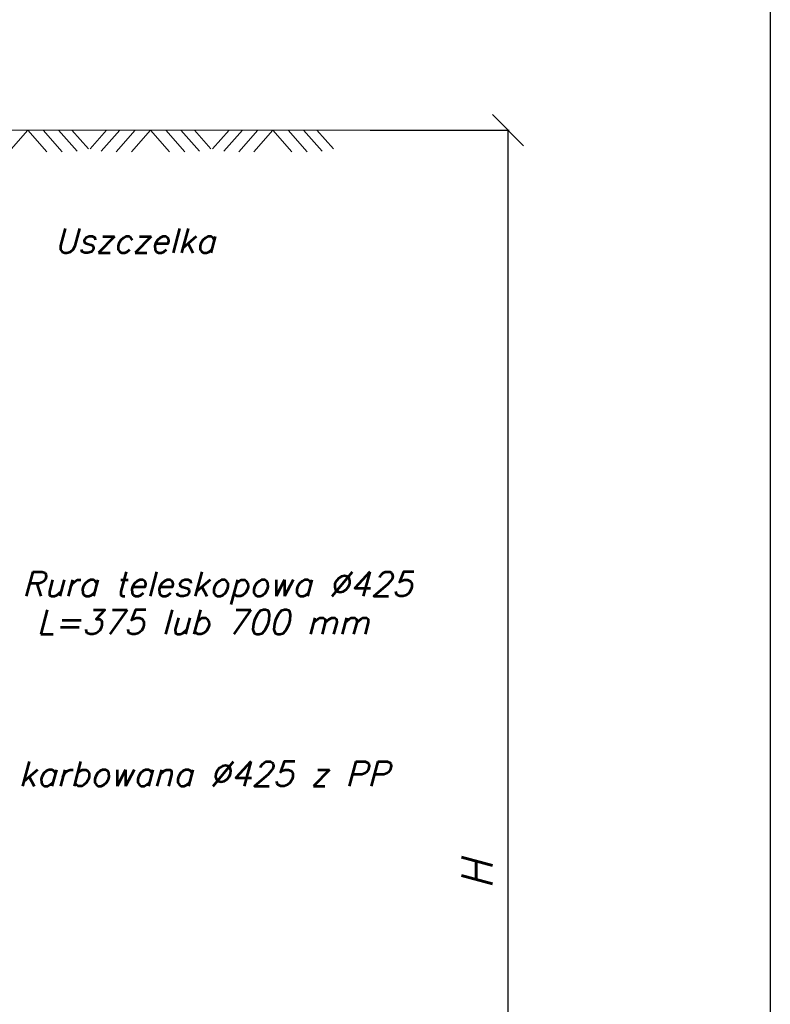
# Model space of a CAD drawing. Extents: x -23500 to 2637, y 21242 to 29547.
# Tile 121 of 121: x 1088 to 2537, y 24398 to 26299. Entities that reach past the tile are written whole.
import ezdxf

# ---------------------------------------------------------------- set-up
doc = ezdxf.new("R2010")
doc.units = 0
doc.header["$LTSCALE"] = 25
doc.layers.get('0').update_dxf_attribs({"linetype": 'CONTINUOUS', "lineweight": 13})
doc.layers.get('DEFPOINTS').update_dxf_attribs({"linetype": 'CONTINUOUS'})
doc.layers.add('ASS', color=7, linetype='CONTINUOUS')
doc.layers.add('M_Ramki do druku', color=7, linetype='CONTINUOUS', lineweight=25)
doc.layers.add('M_Ramki rysunków', color=2, linetype='CONTINUOUS', lineweight=25)
doc.styles.add('GOST', font='simplex.shx', dxfattribs={"oblique": 15})
doc.styles.add('MCAD_TS', font='GENISO.SHX', dxfattribs={"width": 0.8, "oblique": 15})
doc.styles.get("Standard").update_dxf_attribs({"font": 'ARIAL.TTF', "height": 50})
doc.dimstyles.get("Standard").update_dxf_attribs({"dimtxt": 0.18, "dimasz": 0.18, "dimexe": 0.18, "dimexo": 0.0625, "dimgap": 0.09, "dimtad": 0, "dimtih": 1, "dimtoh": 1, "dimdec": 4, "dimzin": 0, "dimdsep": 46, "dimtxsty": 'Standard', "dimcen": 0.09, "dimadec": 0, "dimazin": 0, "dimtfac": 1, "dimtdec": 4, "dimtofl": 0, "dimtmove": 0, "dimatfit": 3, "dimfxl": 1, "dimtolj": 1, "dimtzin": 0, "dimarcsym": 0})

# ---------------------------------------------------------------- blocks, each defined once
blk = doc.blocks.new('*U1350')
at = {"layer": 'M_Ramki rysunków', "color": 0, "linetype": 'ByBlock', "lineweight": -2}
blk.add_lwpolyline([(15, 5), (15, 292), (205.0000000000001, 292), (205.0000000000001, 5)], close=True, dxfattribs=at)
at = {"layer": 'M_Ramki do druku', "style": 'MCAD_TS', "width": 0.8}
for tag, p in [('KOMENTARZ', (6.543286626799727, 30.5686402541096)), ('RYSUNEK', (10.27939609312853, 30.5686402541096)), ('DATA', (14.01550555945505, 30.5686402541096))]:
    blk.add_attdef(tag, p, '', height=2, rotation=90, dxfattribs=at)
blk = doc.blocks.new('_Oblique')
at = {"color": 0, "linetype": 'ByBlock', "lineweight": -2}
blk.add_line((0.5, 0.5), (-0.5, -0.5), dxfattribs=at)
blk = doc.blocks.new('*D1370')
at = {"color": 1, "linetype": 'Continuous', "lineweight": -2}
for p, q in [((1764.100135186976, 26085.6837960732), (2032.875321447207, 26085.6837960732)), ((2030.375321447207, 23211.58280764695), (2030.375321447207, 26085.6837960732)), ((1030.511361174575, 23211.58280764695), (2032.875321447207, 23211.58280764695))]:
    blk.add_line(p, q, dxfattribs=at)
at = {"layer": 'DEFPOINTS', "color": 0, "lineweight": 5}
for p in [(1764.100135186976, 26085.6837960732), (2030.375321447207, 26085.6837960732), (1030.511361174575, 23211.58280764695)]:
    blk.add_point(p, dxfattribs=at)
at = {"color": 1, "linetype": 'Continuous', "lineweight": -2, "xscale": 60, "yscale": 60, "zscale": 60}
for p, rotation in [((2030.375321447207, 26085.6837960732), 90), ((2030.375321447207, 23211.58280764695), 270)]:
    blk.add_blockref('_Oblique', p, dxfattribs=dict(at, rotation=rotation))
at = {"color": 1, "insert": (1970.375321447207, 24648.63330186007), "char_height": 60, "attachment_point": 5, "rotation": 90, "style": 'GOST'}
blk.add_mtext('\\A1;H', dxfattribs=at)

msp = doc.modelspace()

# ---------------------------------------------------------------- linework, layer by layer
at = {"color": 7, "linetype": 'Continuous'}
for p, q in [((911.9140964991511, 26085.6837960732), (1764.100135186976, 26085.6837960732)), ((1067.265660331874, 26044.02348834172), (1103.931650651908, 26085.6837960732)), ((1140.597654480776, 26044.02348834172), (1103.931650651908, 26085.6837960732)), ((1170.085994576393, 26044.02348834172), (1133.419990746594, 26085.6837960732)), ((1198.798311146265, 26044.79878236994), (1162.814671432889, 26085.6837960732)), ((1220.526578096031, 26049.45057355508), (1188.637055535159, 26085.6837960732)), ((1223.748053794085, 26049.45057355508), (1255.637576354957, 26085.6837960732)), ((1245.476307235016, 26044.79878236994), (1281.459960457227, 26085.6837960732)), ((1274.188637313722, 26044.02348834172), (1310.854627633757, 26085.6837960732)), ((1303.676977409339, 26044.02348834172), (1340.342967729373, 26085.6837960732)), ((1377.008971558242, 26044.02348834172), (1340.342967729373, 26085.6837960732)), ((1406.497311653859, 26044.02348834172), (1369.83130782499, 26085.6837960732)), ((1435.209628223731, 26044.79878236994), (1399.225988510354, 26085.6837960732)), ((1456.937895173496, 26049.45057355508), (1425.048372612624, 26085.6837960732)), ((1460.159370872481, 26049.45057355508), (1492.048893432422, 26085.6837960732)), ((1481.887624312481, 26044.79878236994), (1517.871277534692, 26085.6837960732)), ((1510.599954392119, 26044.02348834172), (1547.265944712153, 26085.6837960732)), ((1540.088294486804, 26044.02348834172), (1576.754284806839, 26085.6837960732)), ((1613.420288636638, 26044.02348834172), (1576.754284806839, 26085.6837960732)), ((1642.908628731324, 26044.02348834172), (1606.242624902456, 26085.6837960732)), ((1671.620945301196, 26044.79878236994), (1635.637305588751, 26085.6837960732)), ((1693.349212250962, 26049.45057355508), (1661.459689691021, 26085.6837960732))]:
    msp.add_line(p, q, dxfattribs=at)
at = {"layer": 'ASS', "color": 7, "linetype": 'Continuous'}
for points in [[(826.5158173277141, 25597.16462576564, 0, 13.50921811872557, 0), (858.8642750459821, 25621.57913319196, 0, 0, 0), (1139.428742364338, 25833.33089913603, 0, 0, 0), (1509.56994405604, 25833.33089913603, 0, 0, 0)], [(772.2925058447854, 25289.31414281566, 0, 13.50921811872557, 0), (805.1729548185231, 25276.29399731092, 0, 0, 0), (1104.850856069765, 25170.72788983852, 0, 0, 0), (1925.158193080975, 25170.72788983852, 0, 0, 0)], [(666.9213728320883, 24568.18599323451, 0, 13.50921811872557, 0), (699.2698305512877, 24592.60050066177, 0, 0, 0), (889.351609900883, 24804.35228011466, 0, 0, 0), (1925.158193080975, 24804.35228011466, 0, 0, 0)]]:
    msp.add_lwpolyline(points, format="xyseb", dxfattribs=at)

# ---------------------------------------------------------------- block references
at = {"layer": 'M_Ramki do druku', "xscale": 20, "yscale": 20, "zscale": 20}
msp.add_blockref('*U1350', (-1563.431465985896, 21310.87495330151), dxfattribs=at)

# ---------------------------------------------------------------- texts
at = {"color": 7, "linetype": 'Continuous', "style": 'GOST', "oblique": 15}
for s, p in [('Uszczelka', (1154.956805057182, 25848.72873296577)), ('Rura teleskopowa %%c425', (1092.352181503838, 25186.1257101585)), ('L=375 lub 700 mm', (1120.378932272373, 25112.78139133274)), ('Rura karbowana %%C425 z PP', (907.1300615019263, 24819.75010043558))]:
    msp.add_text(s, height=47.28226341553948, dxfattribs=at).set_placement(p)

# ---------------------------------------------------------------- dimensions: what is measured, and where the dimension line sits
at = {"color": 7, "linetype": 'Continuous'}
dim = msp.add_linear_dim(base=(2030.375321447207, 26085.6837960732), p1=(1030.511361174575, 23211.58280764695), p2=(1764.100135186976, 26085.6837960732), angle=90, text='H', dimstyle='Standard', override={"dimtxt": 60, "dimasz": 60, "dimexe": 2.5, "dimexo": 0, "dimtih": 0, "dimtoh": 0, "dimdec": 2, "dimzin": 8, "dimtxsty": 'GOST', "dimblk1": 'OBLIQUE', "dimblk2": 'OBLIQUE', "dimsah": 1, "dimclrd": 1, "dimclre": 1, "dimclrt": 1, "dimtfac": 0.6667, "dimtdec": 2, "dimtofl": 1, "dimtvp": 1, "dimtzin": 8}, dxfattribs=at)
dim.commit()
dim.dimension.update_dxf_attribs({"geometry": '*D1370', "text_midpoint": (1970.375321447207, 24648.63330186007)})

# ---------------------------------------------------------------- leaders
msp.add_leader([(232.9595665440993, 26085.6837960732), (475.4975793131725, 26671.6103547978), (1528.246150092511, 26671.6103547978)], dimstyle='Standard', override={"dimtxt": 3, "dimasz": 3, "dimexe": 2.5, "dimexo": 0, "dimtih": 0, "dimtoh": 0, "dimdec": 2, "dimzin": 8, "dimtxsty": 'GOST', "dimclrd": 1, "dimclre": 1, "dimclrt": 1, "dimtfac": 0.6667, "dimtdec": 2, "dimtofl": 1, "dimtvp": 1, "dimtzin": 8}, dxfattribs=at)

doc.saveas('drawing.dxf')
